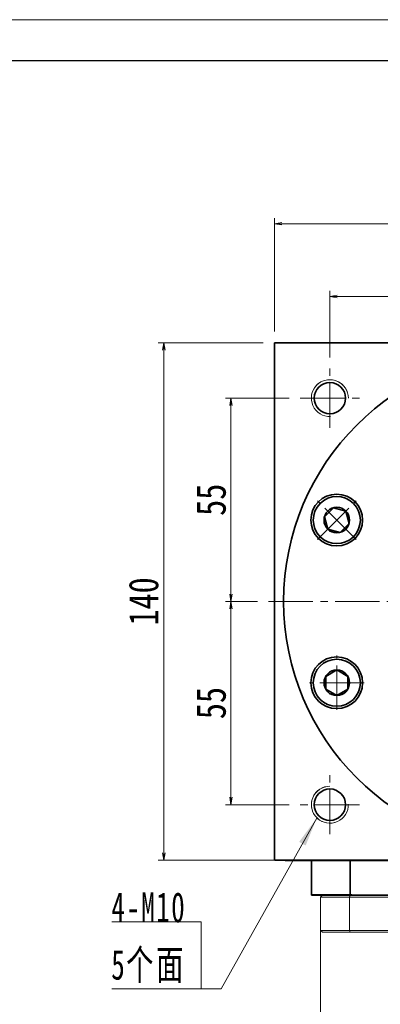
# Model space of a CAD drawing. Header units: millimetres. Extents: x -19 to 933, y -24 to 638.
# Tile 7 of 8: x 457 to 555, y 372 to 638. Entities that reach past the tile are written whole.
import ezdxf

# ---------------------------------------------------------------- set-up
doc = ezdxf.new("R2010")
doc.units = ezdxf.units.MM
doc.set_wipeout_variables(frame=1)
doc.linetypes.add('点画线', pattern=[18, 12, -2, 2, -2])
for name, color, linetype, lineweight in [('中心线层', 1, '点画线', 18), ('图框_外框线', 7, 'Continuous', 18), ('尺寸线层', 3, 'Continuous', 18), ('粗实线', 7, 'Continuous', 40), ('粗实线层', 7, 'Continuous', 35)]:
    doc.layers.add(name, color=color, linetype=linetype, lineweight=lineweight)
doc.styles.add('宋体', font='SimSun.ttf', dxfattribs={"width": 0.8})
doc.styles.add('标准', font='SimSun.ttf', dxfattribs={"width": 0.667})
doc.dimstyles.new('A水平标注$0', dxfattribs={"dimtxt": 3.5, "dimasz": 2, "dimexe": 1.5, "dimexo": 3, "dimgap": 1.1, "dimtad": 1, "dimtoh": 1, "dimdec": 4, "dimdsep": 46, "dimtxsty": '宋体', "dimblk": 'OPEN', "dimcen": 3, "dimclrd": 3, "dimclre": 3, "dimclrt": 6, "dimadec": 0, "dimazin": 0, "dimtm": 1e-09, "dimtfac": 1, "dimtdec": 4, "dimtix": 1, "dimtmove": 0, "dimatfit": 3, "dimldrblk": 'OPEN', "dimfxl": 0, "dimlwd": 13, "dimlwe": 13, "dimarcsym": 0})

# ---------------------------------------------------------------- blocks, each defined once
blk = doc.blocks.new('*X6')
at = {"layer": '尺寸线层', "linetype": 'Continuous'}
blk.add_hatch(color=0, dxfattribs=at).paths.add_polyline_path([(31.37, 46.34), (28.29, 38.78), (26.53, 39.77)], flags=0)
at = {"layer": '尺寸线层', "color": 0, "linetype": 'Continuous'}
blk.add_line((31.37, 46.34), (5.4, 0), dxfattribs=at)
at = {"layer": '尺寸线层', "color": 0}
for p, q in [((0, 18.1), (-24.14, 18.1)), ((0, 0), (0, 18.1)), ((0, 0), (-24.14, 0)), ((5.4, 0), (0, 0))]:
    blk.add_line(p, q, dxfattribs=at)
at = {"layer": '尺寸线层', "color": 0, "insert": (-4.05, 1.62), "char_height": 8.1, "width": 40.1721, "attachment_point": 9, "line_spacing_factor": 1.15057, "style": '标准'}
blk.add_mtext('\\T1.1;4-M10\\P5个面', dxfattribs=at)
blk = doc.blocks.new('_Open')
at = {"color": 0, "linetype": 'ByBlock', "lineweight": -2}
for p, q in [((-1, 0.17), (0, 0)), ((-1, -0.17), (0, 0)), ((0, 0), (-1, 0))]:
    blk.add_line(p, q, dxfattribs=at)
blk = doc.blocks.new('*D20')
at = {"layer": 'Defpoints', "color": 0, "transparency": 16777216}
for p in [(666.12, 582.86), (526.12, 550.66), (666.12, 550.66)]:
    blk.add_point(p, dxfattribs=at)
at = {"layer": '尺寸线层', "color": 3, "lineweight": 13, "transparency": 16777216}
for p, q in [((526.12, 553.66), (526.12, 584.36)), ((666.12, 553.66), (666.12, 584.36)), ((528.12, 582.86), (664.12, 582.86))]:
    blk.add_line(p, q, dxfattribs=at)
at = {"layer": '尺寸线层', "color": 3, "lineweight": 13, "transparency": 16777216, "xscale": 2, "yscale": 2, "zscale": 2, "rotation": 180}
blk.add_blockref('_Open', (526.12, 582.86), dxfattribs=at)
at = {"layer": '尺寸线层', "color": 3, "lineweight": 13, "transparency": 16777216, "xscale": 2, "yscale": 2, "zscale": 2}
blk.add_blockref('_Open', (666.12, 582.86), dxfattribs=at)
at = {"layer": '尺寸线层', "color": 6, "transparency": 16777216, "insert": (596.12, 588.27), "char_height": 8, "attachment_point": 5, "style": '宋体', "bg_fill": 3, "box_fill_scale": 1.1, "bg_fill_color": 257, "bg_fill_transparency": 0}
blk.add_mtext('140', dxfattribs=at)
blk = doc.blocks.new('*D21')
at = {"layer": 'Defpoints', "color": 0, "transparency": 16777216}
for p in [(541.12, 563.17), (596.12, 553.66), (541.12, 543.66)]:
    blk.add_point(p, dxfattribs=at)
at = {"layer": '尺寸线层', "color": 3, "lineweight": 13, "transparency": 16777216}
for p, q in [((541.12, 546.66), (541.12, 564.67)), ((594.12, 563.17), (543.12, 563.17)), ((596.12, 556.66), (596.12, 564.67))]:
    blk.add_line(p, q, dxfattribs=at)
at = {"layer": '尺寸线层', "color": 3, "lineweight": 13, "transparency": 16777216, "xscale": 2, "yscale": 2, "zscale": 2, "rotation": 180}
blk.add_blockref('_Open', (541.12, 563.17), dxfattribs=at)
at = {"layer": '尺寸线层', "color": 3, "lineweight": 13, "transparency": 16777216, "xscale": 2, "yscale": 2, "zscale": 2}
blk.add_blockref('_Open', (596.12, 563.17), dxfattribs=at)
at = {"layer": '尺寸线层', "color": 6, "transparency": 16777216, "insert": (568.62, 568.53), "char_height": 8, "attachment_point": 5, "style": '宋体', "bg_fill": 3, "box_fill_scale": 1.1, "bg_fill_color": 257, "bg_fill_transparency": 0}
blk.add_mtext('55', dxfattribs=at)
blk = doc.blocks.new('*D23')
at = {"layer": 'Defpoints', "color": 0, "transparency": 16777216}
for p in [(514.37, 535.66), (533.12, 535.66), (524.55, 480.66)]:
    blk.add_point(p, dxfattribs=at)
at = {"layer": '尺寸线层', "color": 3, "lineweight": 13, "transparency": 16777216}
for p, q in [((530.12, 535.66), (512.87, 535.66)), ((514.37, 482.66), (514.37, 533.66)), ((521.55, 480.66), (512.87, 480.66))]:
    blk.add_line(p, q, dxfattribs=at)
at = {"layer": '尺寸线层', "color": 3, "lineweight": 13, "transparency": 16777216, "xscale": 2, "yscale": 2, "zscale": 2}
for p, rotation in [((514.37, 535.66), 90), ((514.37, 480.66), 270)]:
    blk.add_blockref('_Open', p, dxfattribs=dict(at, rotation=rotation))
at = {"layer": '尺寸线层', "color": 6, "transparency": 16777216, "insert": (509.01, 508.16), "char_height": 8, "attachment_point": 5, "rotation": 90, "style": '宋体', "bg_fill": 3, "box_fill_scale": 1.1, "bg_fill_color": 257, "bg_fill_transparency": 0}
blk.add_mtext('55', dxfattribs=at)
blk = doc.blocks.new('*D24')
at = {"layer": 'Defpoints', "color": 0, "transparency": 16777216}
for p in [(524.55, 480.66), (514.37, 425.66), (533.12, 425.66)]:
    blk.add_point(p, dxfattribs=at)
at = {"layer": '尺寸线层', "color": 3, "lineweight": 13, "transparency": 16777216}
for p, q in [((521.55, 480.66), (512.87, 480.66)), ((514.37, 478.66), (514.37, 427.66)), ((530.12, 425.66), (512.87, 425.66))]:
    blk.add_line(p, q, dxfattribs=at)
at = {"layer": '尺寸线层', "color": 3, "lineweight": 13, "transparency": 16777216, "xscale": 2, "yscale": 2, "zscale": 2}
for p, rotation in [((514.37, 480.66), 90), ((514.37, 425.66), 270)]:
    blk.add_blockref('_Open', p, dxfattribs=dict(at, rotation=rotation))
at = {"layer": '尺寸线层', "color": 6, "transparency": 16777216, "insert": (509.01, 453.16), "char_height": 8, "attachment_point": 5, "rotation": 90, "style": '宋体', "bg_fill": 3, "box_fill_scale": 1.1, "bg_fill_color": 257, "bg_fill_transparency": 0}
blk.add_mtext('55', dxfattribs=at)
blk = doc.blocks.new('*D25')
at = {"layer": 'Defpoints', "color": 0, "transparency": 16777216}
for p in [(526.12, 550.66), (496.18, 410.66), (528.99, 410.66)]:
    blk.add_point(p, dxfattribs=at)
at = {"layer": '尺寸线层', "color": 3, "lineweight": 13, "transparency": 16777216}
for p, q in [((523.12, 550.66), (494.68, 550.66)), ((496.18, 548.66), (496.18, 412.66)), ((525.99, 410.66), (494.68, 410.66))]:
    blk.add_line(p, q, dxfattribs=at)
at = {"layer": '尺寸线层', "color": 3, "lineweight": 13, "transparency": 16777216, "xscale": 2, "yscale": 2, "zscale": 2}
for p, rotation in [((496.18, 550.66), 90), ((496.18, 410.66), 270)]:
    blk.add_blockref('_Open', p, dxfattribs=dict(at, rotation=rotation))
at = {"layer": '尺寸线层', "color": 6, "transparency": 16777216, "insert": (490.77, 480.66), "char_height": 8, "attachment_point": 5, "rotation": 90, "style": '宋体', "bg_fill": 3, "box_fill_scale": 1.1, "bg_fill_color": 257, "bg_fill_transparency": 0}
blk.add_mtext('140', dxfattribs=at)
blk = doc.blocks.new('*X7')
at = {"layer": '中心线层', "linetype": '点画线', "lineweight": 18}
for p, q in [((0, -7.37), (0, 7.37)), ((-7.37, 0), (7.37, 0))]:
    blk.add_line(p, q, dxfattribs=at)
at = {"layer": '粗实线层'}
for p, q in [((-3.46, 0), (-1.73, 3)), ((-1.73, 3), (1.73, 3)), ((3.46, 0), (1.73, 3)), ((3.46, 0), (1.73, 3)), ((-3.46, 0), (-1.73, -3)), ((3.46, 0), (1.73, -3)), ((-1.73, -3), (1.73, -3))]:
    blk.add_line(p, q, dxfattribs=at)
blk.add_circle((0, 0), 3.46, dxfattribs=at)
for start, end in [(0, 180), (180, 360)]:
    blk.add_arc((0, 0), 6.37, start, end, dxfattribs=at)

msp = doc.modelspace()

# ---------------------------------------------------------------- linework, layer by layer
at = {"color": 7, "linetype": 'Continuous', "lineweight": 15}
for p, q in [((538.61726, 400.66131), (546.42068, 400.66131)), ((538.61726, 400.66131), (538.61726, 391.66131)), ((546.60716, 401.16131), (539.11726, 401.16131)), ((546.42068, 400.66131), (645.81384, 400.66131)), ((546.42068, 391.66131), (546.42068, 400.66131)), ((645.62736, 401.16131), (546.60716, 401.16131)), ((546.42068, 391.66131), (538.61726, 391.66131)), ((596.11726, 391.66131), (546.42068, 391.66131)), ((539.11726, 391.16131), (546.60716, 391.16131)), ((546.60716, 391.16131), (588.55088, 391.16131))]:
    msp.add_line(p, q, dxfattribs=at)
at = {"color": 7, "linetype": 'Continuous', "lineweight": 0}
for centre, start, end in [((541.11726, 535.66131), 0, 195), ((541.11726, 425.66131), 90, 285)]:
    msp.add_arc(centre, 5, start, end, dxfattribs=at)
at = {"color": 7, "linetype": 'Continuous', "lineweight": 15}
for points in [[(538.61726, 400.66131), (539.11726, 401.16131)], [(546.42068, 400.66131), (546.60716, 401.16131)], [(538.61726, 357.66131), (538.61726, 391.66131)], [(538.61726, 391.66131), (539.11726, 391.16131)], [(546.42068, 391.66131), (546.60716, 391.16131)]]:
    msp.add_open_spline(points, degree=1, dxfattribs=at)
at = {"layer": '中心线层'}
for p, q in [((541.11726, 527.66131), (541.11726, 543.66131)), ((533.11726, 535.66131), (549.11726, 535.66131)), ((524.55126, 480.66131), (664.86726, 480.66131)), ((541.11726, 417.66131), (541.11726, 433.66131)), ((549.11726, 425.66131), (533.11726, 425.66131))]:
    msp.add_line(p, q, dxfattribs=at)
at = {"layer": '粗实线', "color": 0, "lineweight": 40}
for p, q in [((528.98526, 410.66131), (657.61726, 410.66131)), ((547.06371, 401.16131), (536.11726, 401.16131))]:
    msp.add_line(p, q, dxfattribs=at)
at = {"layer": '粗实线层'}
for p, q in [((526.11726, 410.66131), (526.11726, 550.66131)), ((526.11726, 550.66131), (666.11726, 550.66131)), ((536.11726, 401.16131), (536.11726, 410.66131)), ((546.60716, 401.16131), (546.60716, 410.66131)), ((539.11726, 401.16131), (546.60716, 401.16131)), ((546.60716, 401.16131), (645.62736, 401.16131))]:
    msp.add_line(p, q, dxfattribs=at)
msp.add_lwpolyline([(666.11726, 410.66131), (526.11726, 410.66131)], dxfattribs=at)
for centre, radius in [((541.11726, 535.66131), 4.25), ((542.97242, 502.67462), 7), ((542.97242, 458.648), 7), ((541.11726, 425.66131), 4.25)]:
    msp.add_circle(centre, radius, dxfattribs=at)
at = {"layer": '粗实线层', "lineweight": 18}
for centre, start, end in [((541.11726, 535.66131), 0, 271.9231652), ((541.11726, 425.66131), 90, 1.9231652)]:
    msp.add_arc(centre, 5, start, end, dxfattribs=at)

# ---------------------------------------------------------------- block references
at = {"layer": '尺寸线层'}
msp.add_blockref('*X6', (506.27248, 375.82846), dxfattribs=at)

# ---------------------------------------------------------------- next in the draw order: dimensions: what is measured, and where the dimension line sits
dim = msp.add_linear_dim(base=(666.11726, 582.85731), p1=(526.11726, 550.66131), p2=(666.11726, 550.66131), dimstyle='A水平标注$0', override={"dimtxt": 8, "dimgap": 1.5, "dimblk": 'Open', "dimtfill": 1, "dimtfillclr": 256}, dxfattribs=at)
dim.commit()
dim.dimension.update_dxf_attribs({"geometry": '*D20', "text_midpoint": (596.11726, 588.26793)})
dim = msp.add_linear_dim(base=(514.37302, 535.66131), p1=(524.55126, 480.66131), p2=(533.11726, 535.66131), angle=90, dimstyle='A水平标注$0', override={"dimtxt": 8, "dimgap": 1.5, "dimblk": 'Open', "dimtfill": 1, "dimtfillclr": 256}, dxfattribs=at)
dim.commit()
dim.dimension.update_dxf_attribs({"geometry": '*D23', "text_midpoint": (509.0071, 508.16131)})

# ---------------------------------------------------------------- next in the draw order: dimensions: what is measured, and where the dimension line sits
for base, p1, p2, angle, picture, middle in [((541.11726, 563.16804), (596.11726, 553.66131), (541.11726, 543.66131), 180, '*D21', (568.61726, 568.53396)), ((514.37302, 425.66131), (524.55126, 480.66131), (533.11726, 425.66131), 270, '*D24', (509.0071, 453.16131))]:
    dim = msp.add_linear_dim(base=base, p1=p1, p2=p2, angle=angle, dimstyle='A水平标注$0', override={"dimtxt": 8, "dimgap": 1.5, "dimblk": 'Open', "dimtfill": 1, "dimtfillclr": 256}, dxfattribs=at)
    dim.commit()
    dim.dimension.update_dxf_attribs({"geometry": picture, "text_midpoint": middle})

# ---------------------------------------------------------------- next in the draw order: dimensions: what is measured, and where the dimension line sits
dim = msp.add_linear_dim(base=(496.18321, 410.66131), p1=(526.11726, 550.66131), p2=(528.98526, 410.66131), angle=270, dimstyle='A水平标注$0', override={"dimtxt": 8, "dimgap": 1.5, "dimblk": 'Open', "dimtfill": 1, "dimtfillclr": 256}, dxfattribs=at)
dim.commit()
dim.dimension.update_dxf_attribs({"geometry": '*D25', "text_midpoint": (490.7726, 480.66131)})

# ---------------------------------------------------------------- next in the draw order: linework, layer by layer
at = {"layer": '粗实线', "color": 0, "lineweight": 40}
msp.add_line((528.98526, 410.66131), (657.61726, 410.66131), dxfattribs=at)
at = {"layer": '粗实线层'}
msp.add_circle((596.11726, 480.66131), 67.5, dxfattribs=at)

# ---------------------------------------------------------------- next in the draw order: wipeouts: each hides what was drawn before it
for points in [[(547.49492, 507.16634), (547.47094, 507.19019), (547.44684, 507.21391), (547.42262, 507.2375), (547.39827, 507.26096), (547.37379, 507.28429), (547.34919, 507.30749), (547.32447, 507.33056), (547.29963, 507.3535), (547.27466, 507.37631), (547.24957, 507.39898), (547.22437, 507.42152), (547.19904, 507.44393), (547.1736, 507.4662), (547.14804, 507.48834), (547.12236, 507.51034), (547.09656, 507.5322), (547.07065, 507.55392), (547.04462, 507.57551), (547.01848, 507.59696), (546.99222, 507.61827), (546.96586, 507.63944), (546.93938, 507.66047), (546.91279, 507.68136), (546.88608, 507.70211), (546.85927, 507.72271), (546.83235, 507.74317), (546.80532, 507.76349), (546.77819, 507.78367), (546.75094, 507.8037), (546.72359, 507.82358), (546.72359, 507.82358), (546.47689, 507.99327), (546.22247, 508.15116), (545.96092, 508.29692), (545.69279, 508.43022), (545.4187, 508.55075), (545.13924, 508.65826), (544.85503, 508.75252), (544.5667, 508.8333), (544.2749, 508.90043), (543.98026, 508.95376), (543.68343, 508.99318), (543.38509, 509.01859), (543.08587, 509.02994), (542.78646, 509.02721), (542.4875, 509.01041), (542.18967, 508.97956), (541.89361, 508.93473), (541.59999, 508.87604), (541.30946, 508.8036), (541.02265, 508.71757), (540.74021, 508.61815), (540.46276, 508.50556), (540.19091, 508.38005), (539.92526, 508.24189), (539.6664, 508.09139), (539.41491, 507.92888), (539.17134, 507.75472), (538.93623, 507.5693), (538.7101, 507.37303), (538.49345, 507.16634), (538.49345, 507.16634), (538.28676, 506.94969), (538.09049, 506.72356), (537.90507, 506.48845), (537.73091, 506.24488), (537.5684, 505.99339), (537.4179, 505.73453), (537.27974, 505.46888), (537.15423, 505.19703), (537.04163, 504.91958), (536.94222, 504.63713), (536.85619, 504.35033), (536.78375, 504.0598), (536.72506, 503.76618), (536.68023, 503.47012), (536.64938, 503.17229), (536.63257, 502.87333), (536.62984, 502.57392), (536.6412, 502.2747), (536.66661, 501.97635), (536.70603, 501.67953), (536.75936, 501.38489), (536.82649, 501.09309), (536.90727, 500.80476), (537.00152, 500.52055), (537.10904, 500.24109), (537.22957, 499.967), (537.36287, 499.69887), (537.50862, 499.43731), (537.66652, 499.1829), (537.83621, 498.9362), (537.83621, 498.9362), (537.85609, 498.90885), (537.87612, 498.8816), (537.8963, 498.85447), (537.91662, 498.82744), (537.93708, 498.80052), (537.95768, 498.7737), (537.97843, 498.747), (537.99932, 498.72041), (538.02035, 498.69393), (538.04152, 498.66756), (538.06283, 498.64131), (538.08428, 498.61517), (538.10586, 498.58914), (538.12759, 498.56323), (538.14945, 498.53743), (538.17145, 498.51175), (538.19359, 498.48619), (538.21586, 498.46075), (538.23826, 498.43542), (538.26081, 498.41021), (538.28348, 498.38513), (538.30629, 498.36016), (538.32922, 498.33532), (538.3523, 498.3106), (538.3755, 498.286), (538.39883, 498.26152), (538.42229, 498.23717), (538.44588, 498.21294), (538.4696, 498.18884), (538.49345, 498.16487), (538.49345, 498.16487), (538.73517, 497.93549), (538.98856, 497.71907), (539.25293, 497.51621), (539.52756, 497.32747), (539.81168, 497.15335), (540.10453, 496.99435), (540.4053, 496.85089), (540.71317, 496.72337), (541.02729, 496.61213), (541.3468, 496.51749), (541.67083, 496.4397), (541.99848, 496.37897), (542.32886, 496.33547), (542.66106, 496.30933), (542.99418, 496.30061), (543.3273, 496.30933), (543.65951, 496.33547), (543.98989, 496.37897), (544.31754, 496.4397), (544.64157, 496.51749), (544.96108, 496.61213), (545.27519, 496.72337), (545.58306, 496.85089), (545.88383, 496.99435), (546.17668, 497.15335), (546.46081, 497.32747), (546.73544, 497.51621), (546.99981, 497.71907), (547.2532, 497.93549), (547.49492, 498.16487), (547.49492, 498.16487), (547.7243, 498.40659), (547.94072, 498.65998), (548.14358, 498.92435), (548.33232, 499.19898), (548.50643, 499.48311), (548.66544, 499.77596), (548.8089, 500.07673), (548.93642, 500.38459), (549.04766, 500.69871), (549.1423, 501.01822), (549.22009, 501.34225), (549.28082, 501.6699), (549.32431, 502.00028), (549.35046, 502.33249), (549.35918, 502.66561), (549.35046, 502.99872), (549.32431, 503.33093), (549.28082, 503.66131), (549.22009, 503.98896), (549.1423, 504.31299), (549.04766, 504.6325), (548.93642, 504.94662), (548.8089, 505.25448), (548.66544, 505.55525), (548.50643, 505.84811), (548.33232, 506.13223), (548.14358, 506.40686), (547.94072, 506.67123), (547.7243, 506.92462)], [(542.99418, 465.02201), (542.96037, 465.02192), (542.92655, 465.02165), (542.89274, 465.0212), (542.85893, 465.02057), (542.82513, 465.01976), (542.79133, 465.01878), (542.75754, 465.01761), (542.72375, 465.01626), (542.68997, 465.01474), (542.6562, 465.01303), (542.62243, 465.01115), (542.58868, 465.00908), (542.55494, 465.00684), (542.52121, 465.00441), (542.4875, 465.00181), (542.4538, 464.99903), (542.42012, 464.99607), (542.38645, 464.99293), (542.3528, 464.98961), (542.31916, 464.98612), (542.28555, 464.98244), (542.25195, 464.97859), (542.21838, 464.97455), (542.18483, 464.97034), (542.1513, 464.96595), (542.1178, 464.96139), (542.08432, 464.95664), (542.05086, 464.95172), (542.01743, 464.94662), (541.98403, 464.94134), (541.98403, 464.94134), (541.6896, 464.88688), (541.39805, 464.81863), (541.11004, 464.73675), (540.82619, 464.64141), (540.54715, 464.53283), (540.27351, 464.41124), (540.0059, 464.27692), (539.74491, 464.13017), (539.4911, 463.9713), (539.24505, 463.80067), (539.00729, 463.61865), (538.77835, 463.42566), (538.55875, 463.22211), (538.34896, 463.00846), (538.14945, 462.78518), (537.96067, 462.55277), (537.78302, 462.31173), (537.6169, 462.06261), (537.46269, 461.80594), (537.32071, 461.54231), (537.1913, 461.2723), (537.07472, 460.9965), (536.97124, 460.71552), (536.8811, 460.42998), (536.80448, 460.14052), (536.74156, 459.84778), (536.69248, 459.5524), (536.65734, 459.25504), (536.63623, 458.95636), (536.62918, 458.65701), (536.62918, 458.65701), (536.63623, 458.35766), (536.65734, 458.05898), (536.69248, 457.76162), (536.74156, 457.46624), (536.80448, 457.1735), (536.8811, 456.88404), (536.97124, 456.59851), (537.07472, 456.31752), (537.1913, 456.04172), (537.32071, 455.77171), (537.46269, 455.50808), (537.6169, 455.25141), (537.78302, 455.00229), (537.96067, 454.76125), (538.14945, 454.52884), (538.34896, 454.30556), (538.55875, 454.09191), (538.77835, 453.88836), (539.00729, 453.69537), (539.24505, 453.51336), (539.4911, 453.34272), (539.74491, 453.18386), (540.0059, 453.0371), (540.27351, 452.90278), (540.54715, 452.78119), (540.82619, 452.67261), (541.11004, 452.57727), (541.39805, 452.49539), (541.6896, 452.42714), (541.98403, 452.37268), (541.98403, 452.37268), (542.01743, 452.3674), (542.05086, 452.3623), (542.08432, 452.35738), (542.1178, 452.35263), (542.1513, 452.34807), (542.18483, 452.34368), (542.21838, 452.33947), (542.25195, 452.33543), (542.28555, 452.33158), (542.31916, 452.32791), (542.3528, 452.32441), (542.38645, 452.32109), (542.42012, 452.31795), (542.4538, 452.31499), (542.4875, 452.31221), (542.52121, 452.30961), (542.55494, 452.30718), (542.58868, 452.30494), (542.62243, 452.30288), (542.6562, 452.30099), (542.68997, 452.29928), (542.72375, 452.29776), (542.75754, 452.29641), (542.79133, 452.29524), (542.82513, 452.29426), (542.85893, 452.29345), (542.89274, 452.29282), (542.92655, 452.29237), (542.96037, 452.2921), (542.99418, 452.29201), (542.99418, 452.29201), (543.3273, 452.30073), (543.65951, 452.32688), (543.98989, 452.37037), (544.31754, 452.4311), (544.64157, 452.50889), (544.96108, 452.60354), (545.27519, 452.71477), (545.58306, 452.84229), (545.88383, 452.98575), (546.17668, 453.14476), (546.46081, 453.31887), (546.73544, 453.50762), (546.99981, 453.71048), (547.2532, 453.92689), (547.49492, 454.15628), (547.7243, 454.39799), (547.94072, 454.65139), (548.14358, 454.91576), (548.33232, 455.19038), (548.50643, 455.47451), (548.66544, 455.76736), (548.8089, 456.06813), (548.93642, 456.376), (549.04766, 456.69012), (549.1423, 457.00963), (549.22009, 457.33365), (549.28082, 457.6613), (549.32431, 457.99169), (549.35046, 458.32389), (549.35918, 458.65701), (549.35918, 458.65701), (549.35046, 458.99013), (549.32431, 459.32233), (549.28082, 459.65272), (549.22009, 459.98037), (549.1423, 460.30439), (549.04766, 460.6239), (548.93642, 460.93802), (548.8089, 461.24589), (548.66544, 461.54666), (548.50643, 461.83951), (548.33232, 462.12364), (548.14358, 462.39826), (547.94072, 462.66263), (547.7243, 462.91603), (547.49492, 463.15775), (547.2532, 463.38713), (546.99981, 463.60354), (546.73544, 463.8064), (546.46081, 463.99515), (546.17668, 464.16926), (545.88383, 464.32827), (545.58306, 464.47173), (545.27519, 464.59925), (544.96108, 464.71049), (544.64157, 464.80513), (544.31754, 464.88292), (543.98989, 464.94365), (543.65951, 464.98714), (543.3273, 465.01329)]]:
    msp.add_wipeout(points).dxf.layer = '粗实线层'

# ---------------------------------------------------------------- next in the draw order: linework, layer by layer
at = {"layer": '图框_外框线', "color": 3}
msp.add_lwpolyline([(-13.61156, -24.18001), (922.88967, -24.18001), (922.88967, 638.06015), (-13.61156, 638.06015)], close=True, dxfattribs=at)
at = {"layer": '图框_外框线', "color": 3, "lineweight": 25}
msp.add_lwpolyline([(42.13256, -13.03119), (911.74084, -13.03119), (911.74084, 626.91132), (42.13256, 626.91132)], close=True, dxfattribs=at)

# ---------------------------------------------------------------- next in the draw order: block references
at = {"layer": '粗实线层'}
for p, rotation in [((542.99418, 502.66561), 45.00000000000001), ((542.99418, 458.65701), 90)]:
    msp.add_blockref('*X7', p, dxfattribs=dict(at, rotation=rotation))

doc.saveas('drawing.dxf')
